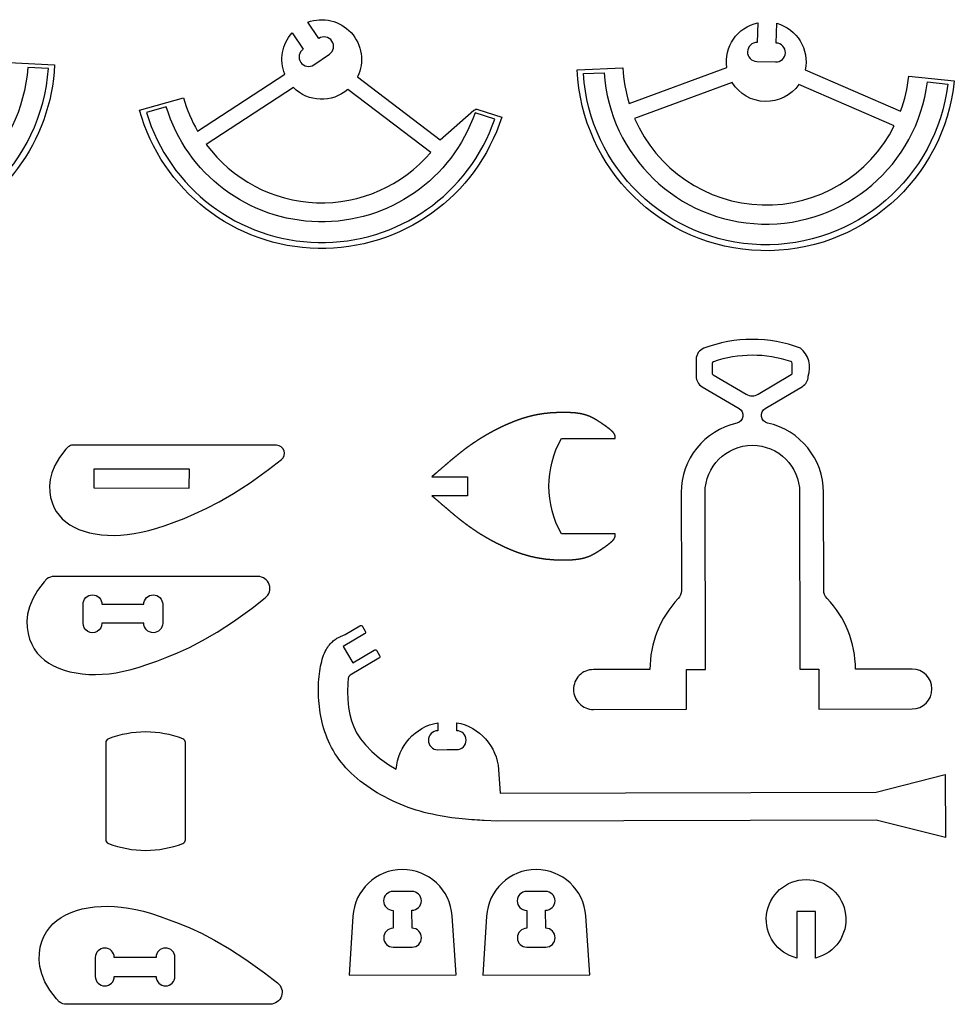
# Model space of a CAD drawing. Extents: x 792.4 to 836.1, y 6.7 to 36.6.
# Tile 8 of 8: x 823.4 to 835.7, y 23.6 to 36.6. Entities that reach past the tile are written whole.
import ezdxf

# ---------------------------------------------------------------- set-up
doc = ezdxf.new("R2010")
doc.units = 0
for name, color, linetype in [('EXTERNAL_CUT', 1, 'CONTINUOUS'), ('INTERNAL_CUT', 5, 'CONTINUOUS'), ('POCKET_CUT_1_1MM', 3, 'CONTINUOUS')]:
    doc.layers.add(name, color=color, linetype=linetype)

msp = doc.modelspace()

# ---------------------------------------------------------------- linework, layer by layer
at = {"layer": 'EXTERNAL_CUT', "flags": 128}
for points in [[(829.757, 35.308, -0.744898), (824.975, 35.4), (825.557, 35.561, 0.063208), (825.742, 35.122), (826.892, 35.874, -0.284687), (826.989, 36.419), (827.136, 36.204, 1), (827.277, 35.998), (827.483, 36.138, 1), (827.342, 36.345), (827.195, 36.56, -0.676762), (827.853, 35.84), (828.946, 35.008), (829.39, 35.398, -0.263922), (829.44, 35.409), (829.757, 35.308)], [(831.438, 35.488), (832.728, 35.961, -0.396409), (833.137, 36.553), (833.13, 36.292, 0.414214), (833.001, 36.171, 0.414214), (833.123, 36.043), (833.372, 36.035, 1), (833.379, 36.285), (833.387, 36.546, -0.396409), (833.762, 35.931), (835.022, 35.385, 0.063208), (835.13, 35.849), (835.731, 35.788, -0.930566), (830.754, 35.932), (831.357, 35.958, 0.063208), (831.438, 35.488)], [(823.252, 36.027), (823.855, 35.999, -0.304486), (822.198, 33.764)], [(835.173, 28.02), (834.426, 28.019, 0.192473), (834.051, 28.953, -0.192473), (834.007, 29.062), (834.005, 30.352, 0.351629), (833.267, 31.268, -0.680657), (833.236, 31.461), (833.725, 31.75, 0.265486), (833.802, 31.886, 0.312548), (833.699, 32.258, 0.181495), (832.425, 32.256, 0.312548), (832.323, 32.108), (832.323, 31.884, 0.265486), (832.401, 31.748), (832.891, 31.46, -0.680657), (832.86, 31.267, 0.351629), (832.126, 30.349), (832.128, 29.058, -0.192473), (832.085, 28.95, 0.192473), (831.713, 28.014), (830.966, 28.013, 0.414214), (830.704, 27.749, 0.414214), (830.967, 27.487), (832.197, 27.489), (832.196, 28.015), (832.445, 28.015), (832.441, 30.349, -1), (833.689, 30.352), (833.693, 28.017), (833.943, 28.018), (833.944, 27.492), (835.173, 27.494, 1), (835.173, 28.02)], [(833.592, 32.055, 0.322017), (833.574, 32.08, 0.163777), (832.551, 32.078, 0.322017), (832.533, 32.053), (832.533, 31.929, 0.265486), (832.546, 31.906), (832.983, 31.65, 0.272884), (833.143, 31.65), (833.579, 31.908, 0.265486), (833.592, 31.931), (833.592, 32.055)], [(831.255, 31.065), (831.255, 31.073), (831.255, 31.074), (831.255, 31.076), (831.255, 31.077), (831.255, 31.078), (831.255, 31.08), (831.255, 31.082), (831.254, 31.083), (831.254, 31.085), (831.254, 31.087), (831.254, 31.089), (831.254, 31.091), (831.253, 31.093), (831.253, 31.094), (831.253, 31.096), (831.252, 31.098), (831.252, 31.1), (831.252, 31.102), (831.251, 31.104), (831.251, 31.106), (831.25, 31.108), (831.249, 31.11), (831.249, 31.112), (831.248, 31.114), (831.247, 31.116), (831.246, 31.118), (831.245, 31.12), (831.244, 31.122), (831.244, 31.123), (831.243, 31.125), (831.241, 31.127), (831.24, 31.129), (831.239, 31.131), (831.238, 31.132), (831.237, 31.134), (831.236, 31.136), (831.234, 31.138), (831.233, 31.14), (831.231, 31.141), (831.23, 31.143), (831.228, 31.145), (831.227, 31.146), (831.225, 31.148), (831.224, 31.15), (831.222, 31.152), (831.22, 31.153), (831.219, 31.155), (831.217, 31.157), (831.215, 31.158), (831.213, 31.16), (831.212, 31.162), (831.21, 31.163), (831.208, 31.165), (831.206, 31.167), (831.204, 31.168), (831.203, 31.17), (831.201, 31.171), (831.199, 31.173), (831.197, 31.175), (831.195, 31.176), (831.193, 31.178), (831.192, 31.179), (831.19, 31.181), (831.188, 31.182), (831.186, 31.184), (831.184, 31.185), (831.183, 31.187), (831.181, 31.188), (831.179, 31.19), (831.177, 31.191), (831.175, 31.192), (831.174, 31.194), (831.172, 31.195), (831.17, 31.197), (831.168, 31.198), (831.167, 31.199), (831.165, 31.201), (831.163, 31.202), (831.161, 31.203), (831.16, 31.205), (831.158, 31.206), (831.156, 31.207), (831.155, 31.208), (831.153, 31.21), (831.151, 31.211), (831.149, 31.212), (831.148, 31.214), (831.146, 31.215), (831.144, 31.216), (831.143, 31.217), (831.141, 31.218), (831.139, 31.22), (831.138, 31.221), (831.136, 31.222), (831.134, 31.223), (831.133, 31.224), (831.131, 31.226), (831.13, 31.227), (831.128, 31.228), (831.126, 31.229), (831.125, 31.23), (831.123, 31.231), (831.121, 31.232), (831.12, 31.234), (831.118, 31.235), (831.117, 31.236), (831.115, 31.237), (831.113, 31.238), (831.112, 31.239), (831.11, 31.24), (831.109, 31.241), (831.107, 31.242), (831.105, 31.244), (831.104, 31.245), (831.102, 31.246), (831.101, 31.247), (831.099, 31.248), (831.098, 31.249), (831.096, 31.25), (831.095, 31.251), (831.093, 31.252), (831.091, 31.253), (831.09, 31.254), (831.088, 31.255), (831.087, 31.256), (831.085, 31.257), (831.084, 31.258), (831.082, 31.259), (831.081, 31.26), (831.079, 31.262), (831.078, 31.263), (831.076, 31.264), (831.075, 31.265), (831.073, 31.266), (831.072, 31.267), (831.07, 31.268), (831.069, 31.269), (831.067, 31.27), (831.066, 31.271), (831.064, 31.272), (831.063, 31.273), (831.061, 31.274), (831.06, 31.275), (831.058, 31.276), (831.057, 31.277), (831.055, 31.278), (831.054, 31.279), (831.052, 31.28), (831.051, 31.281), (831.049, 31.282), (831.048, 31.283), (831.046, 31.283), (831.045, 31.284), (831.043, 31.285), (831.042, 31.286), (831.04, 31.287), (831.039, 31.288), (831.038, 31.289), (831.036, 31.29), (831.035, 31.291), (831.033, 31.292), (831.032, 31.293), (831.03, 31.294), (831.029, 31.295), (831.027, 31.296), (831.026, 31.297), (831.024, 31.298), (831.023, 31.299), (831.021, 31.3), (831.02, 31.3), (831.019, 31.301), (831.017, 31.302), (831.016, 31.303), (831.014, 31.304), (831.013, 31.305), (831.011, 31.306), (831.01, 31.307), (831.008, 31.308), (831.007, 31.309), (831.005, 31.309), (831.004, 31.31), (831.003, 31.311), (831.001, 31.312), (831, 31.313), (830.998, 31.314), (830.997, 31.315), (830.995, 31.316), (830.994, 31.316), (830.992, 31.317), (830.991, 31.318), (830.989, 31.319), (830.988, 31.32), (830.987, 31.321), (830.985, 31.321), (830.984, 31.322), (830.982, 31.323), (830.981, 31.324), (830.979, 31.325), (830.978, 31.326), (830.976, 31.326), (830.975, 31.327), (830.973, 31.328), (830.972, 31.329), (830.97, 31.33), (830.969, 31.33), (830.967, 31.331), (830.966, 31.332), (830.964, 31.333), (830.963, 31.334), (830.961, 31.334), (830.96, 31.335), (830.958, 31.336), (830.957, 31.337), (830.956, 31.337), (830.954, 31.338), (830.953, 31.339), (830.951, 31.34), (830.95, 31.341), (830.948, 31.341), (830.947, 31.342), (830.945, 31.343), (830.943, 31.343), (830.942, 31.344), (830.94, 31.345), (830.939, 31.346), (830.937, 31.346), (830.936, 31.347), (830.934, 31.348), (830.933, 31.349), (830.931, 31.349), (830.93, 31.35), (830.928, 31.351), (830.927, 31.351), (830.925, 31.352), (830.924, 31.353), (830.922, 31.353), (830.92, 31.354), (830.919, 31.355), (830.917, 31.355), (830.916, 31.356), (830.914, 31.357), (830.913, 31.357), (830.911, 31.358), (830.909, 31.359), (830.908, 31.359), (830.906, 31.36), (830.905, 31.361), (830.903, 31.361), (830.901, 31.362), (830.9, 31.362), (830.898, 31.363), (830.897, 31.364), (830.895, 31.364), (830.893, 31.365), (830.892, 31.365), (830.89, 31.366), (830.888, 31.367), (830.887, 31.367), (830.885, 31.368), (830.884, 31.368), (830.882, 31.369), (830.88, 31.37), (830.879, 31.37), (830.877, 31.371), (830.875, 31.371), (830.873, 31.372), (830.872, 31.372), (830.87, 31.373), (830.868, 31.373), (830.867, 31.374), (830.865, 31.374), (830.863, 31.375), (830.862, 31.375), (830.86, 31.376), (830.858, 31.376), (830.856, 31.377), (830.855, 31.378), (830.853, 31.378), (830.851, 31.378), (830.849, 31.379), (830.848, 31.379), (830.846, 31.38), (830.844, 31.38), (830.842, 31.381), (830.84, 31.381), (830.839, 31.382), (830.837, 31.382), (830.835, 31.383), (830.833, 31.383), (830.831, 31.384), (830.83, 31.384), (830.828, 31.384), (830.826, 31.385), (830.824, 31.385), (830.822, 31.386), (830.82, 31.386), (830.819, 31.387), (830.817, 31.387), (830.815, 31.387), (830.813, 31.388), (830.811, 31.388), (830.809, 31.389), (830.807, 31.389), (830.805, 31.389), (830.804, 31.39), (830.802, 31.39), (830.8, 31.39), (830.798, 31.391), (830.796, 31.391), (830.794, 31.391), (830.792, 31.392), (830.79, 31.392), (830.788, 31.392), (830.786, 31.393), (830.784, 31.393), (830.782, 31.393), (830.78, 31.394), (830.778, 31.394), (830.776, 31.394), (830.774, 31.395), (830.772, 31.395), (830.77, 31.395), (830.768, 31.396), (830.766, 31.396), (830.764, 31.396), (830.762, 31.396), (830.76, 31.397), (830.758, 31.397), (830.756, 31.397), (830.754, 31.398), (830.752, 31.398), (830.75, 31.398), (830.748, 31.398), (830.746, 31.399), (830.744, 31.399), (830.742, 31.399), (830.74, 31.399), (830.738, 31.4), (830.736, 31.4), (830.734, 31.4), (830.732, 31.4), (830.73, 31.401), (830.728, 31.401), (830.726, 31.401), (830.724, 31.401), (830.722, 31.401), (830.719, 31.402), (830.717, 31.402), (830.715, 31.402), (830.713, 31.402), (830.711, 31.402), (830.709, 31.403), (830.707, 31.403), (830.705, 31.403), (830.703, 31.403), (830.7, 31.403), (830.698, 31.403), (830.696, 31.404), (830.694, 31.404), (830.692, 31.404), (830.69, 31.404), (830.688, 31.404), (830.685, 31.404), (830.683, 31.405), (830.681, 31.405), (830.679, 31.405), (830.677, 31.405), (830.675, 31.405), (830.672, 31.405), (830.67, 31.405), (830.668, 31.405), (830.666, 31.406), (830.664, 31.406), (830.661, 31.406), (830.659, 31.406), (830.657, 31.406), (830.655, 31.406), (830.653, 31.406), (830.651, 31.406), (830.648, 31.406), (830.646, 31.406), (830.644, 31.407), (830.642, 31.407), (830.639, 31.407), (830.637, 31.407), (830.635, 31.407), (830.633, 31.407), (830.631, 31.407), (830.628, 31.407), (830.626, 31.407), (830.624, 31.407), (830.622, 31.407), (830.619, 31.407), (830.617, 31.407), (830.615, 31.407), (830.613, 31.407), (830.61, 31.407), (830.608, 31.408), (830.606, 31.408), (830.604, 31.408), (830.601, 31.408), (830.599, 31.408), (830.597, 31.408), (830.595, 31.408), (830.592, 31.408), (830.59, 31.408), (830.588, 31.408), (830.585, 31.408), (830.583, 31.408), (830.581, 31.408), (830.579, 31.408), (830.576, 31.408), (830.574, 31.408), (830.572, 31.408), (830.569, 31.408), (830.567, 31.408), (830.565, 31.408), (830.563, 31.408), (830.56, 31.408), (830.558, 31.408), (830.556, 31.408), (830.553, 31.408), (830.551, 31.408), (830.549, 31.408), (830.546, 31.408), (830.544, 31.408), (830.542, 31.407), (830.539, 31.407), (830.537, 31.407), (830.535, 31.407), (830.532, 31.407), (830.53, 31.407), (830.528, 31.407), (830.526, 31.407), (830.523, 31.407), (830.521, 31.407), (830.519, 31.407), (830.516, 31.407), (830.514, 31.407), (830.512, 31.407), (830.509, 31.407), (830.507, 31.407), (830.505, 31.407), (830.502, 31.406), (830.5, 31.406), (830.498, 31.406), (830.495, 31.406), (830.493, 31.406), (830.491, 31.406), (830.488, 31.406), (830.486, 31.406), (830.484, 31.406), (830.481, 31.406), (830.479, 31.406), (830.476, 31.405), (830.474, 31.405), (830.472, 31.405), (830.469, 31.405), (830.467, 31.405), (830.465, 31.405), (830.462, 31.405), (830.46, 31.405), (830.458, 31.405), (830.455, 31.404), (830.453, 31.404), (830.451, 31.404), (830.448, 31.404), (830.446, 31.404), (830.443, 31.404), (830.441, 31.404), (830.439, 31.403), (830.436, 31.403), (830.434, 31.403), (830.432, 31.403), (830.429, 31.403), (830.427, 31.403), (830.425, 31.403), (830.422, 31.402), (830.42, 31.402), (830.417, 31.402), (830.415, 31.402), (830.413, 31.402), (830.41, 31.401), (830.408, 31.401), (830.405, 31.401), (830.403, 31.401), (830.401, 31.401), (830.398, 31.401), (830.396, 31.4), (830.394, 31.4), (830.391, 31.4), (830.389, 31.4), (830.386, 31.4), (830.384, 31.399), (830.382, 31.399), (830.379, 31.399), (830.377, 31.399), (830.374, 31.398), (830.372, 31.398), (830.37, 31.398), (830.367, 31.398), (830.365, 31.398), (830.362, 31.397), (830.36, 31.397), (830.358, 31.397), (830.355, 31.397), (830.353, 31.396), (830.35, 31.396), (830.348, 31.396), (830.346, 31.395), (830.343, 31.395), (830.341, 31.395), (830.338, 31.395), (830.336, 31.394), (830.333, 31.394), (830.331, 31.394), (830.329, 31.394), (830.326, 31.393), (830.324, 31.393), (830.321, 31.393), (830.319, 31.392), (830.316, 31.392), (830.314, 31.392), (830.312, 31.391), (830.309, 31.391), (830.307, 31.391), (830.304, 31.39), (830.302, 31.39), (830.299, 31.39), (830.297, 31.389), (830.295, 31.389), (830.292, 31.389), (830.29, 31.388), (830.287, 31.388), (830.285, 31.388), (830.282, 31.387), (830.28, 31.387), (830.277, 31.387), (830.275, 31.386), (830.273, 31.386), (830.27, 31.385), (830.268, 31.385), (830.265, 31.385), (830.263, 31.384), (830.26, 31.384), (830.258, 31.383), (830.255, 31.383), (830.253, 31.383), (830.25, 31.382), (830.248, 31.382), (830.245, 31.381), (830.243, 31.381), (830.241, 31.38), (830.238, 31.38), (830.236, 31.38), (830.233, 31.379), (830.231, 31.379), (830.228, 31.378), (830.226, 31.378), (830.223, 31.377), (830.221, 31.377), (830.218, 31.376), (830.216, 31.376), (830.213, 31.375), (830.211, 31.375), (830.208, 31.374), (830.206, 31.374), (830.203, 31.373), (830.201, 31.373), (830.198, 31.372), (830.196, 31.372), (830.193, 31.371), (830.191, 31.371), (830.188, 31.37), (830.186, 31.37), (830.183, 31.369), (830.181, 31.369), (830.178, 31.368), (830.176, 31.368), (830.173, 31.367), (830.171, 31.367), (830.168, 31.366), (830.166, 31.365), (830.163, 31.365), (830.161, 31.364), (830.158, 31.364), (830.156, 31.363), (830.153, 31.363), (830.151, 31.362), (830.148, 31.361), (830.146, 31.361), (830.143, 31.36), (830.141, 31.359), (830.138, 31.359), (830.135, 31.358), (830.133, 31.358), (830.13, 31.357), (830.128, 31.356), (830.125, 31.356), (830.123, 31.355), (830.12, 31.354), (830.118, 31.354), (830.115, 31.353), (830.113, 31.352), (830.11, 31.352), (830.108, 31.351), (830.105, 31.35), (830.102, 31.35), (830.1, 31.349), (830.097, 31.348), (830.095, 31.347), (830.092, 31.347), (830.09, 31.346), (830.087, 31.345), (830.085, 31.345), (830.082, 31.344), (830.079, 31.343), (830.077, 31.342), (830.074, 31.342), (830.072, 31.341), (830.069, 31.34), (830.067, 31.339), (830.064, 31.339), (830.061, 31.338), (830.059, 31.337), (830.056, 31.336), (830.054, 31.335), (830.051, 31.335), (830.049, 31.334), (830.046, 31.333), (830.043, 31.332), (830.041, 31.331), (830.038, 31.331), (830.036, 31.33), (830.033, 31.329), (830.03, 31.328), (830.028, 31.327), (830.025, 31.326), (830.023, 31.326), (830.02, 31.325), (830.018, 31.324), (830.015, 31.323), (830.012, 31.322), (830.01, 31.321), (830.007, 31.32), (830.005, 31.32), (830.002, 31.319), (829.999, 31.318), (829.997, 31.317), (829.994, 31.316), (829.992, 31.315), (829.989, 31.314), (829.986, 31.313), (829.984, 31.312), (829.981, 31.311), (829.978, 31.31), (829.976, 31.31), (829.973, 31.309), (829.971, 31.308), (829.968, 31.307), (829.965, 31.306), (829.963, 31.305), (829.96, 31.304), (829.958, 31.303), (829.955, 31.302), (829.952, 31.301), (829.95, 31.3), (829.947, 31.299), (829.944, 31.298), (829.942, 31.297), (829.939, 31.296), (829.937, 31.295), (829.934, 31.294), (829.931, 31.293), (829.929, 31.292), (829.926, 31.291), (829.923, 31.29), (829.921, 31.289), (829.918, 31.288), (829.916, 31.287), (829.913, 31.286), (829.91, 31.285), (829.908, 31.284), (829.905, 31.283), (829.902, 31.282), (829.9, 31.281), (829.897, 31.28), (829.894, 31.278), (829.892, 31.277), (829.889, 31.276), (829.887, 31.275), (829.884, 31.274), (829.881, 31.273), (829.879, 31.272), (829.876, 31.271), (829.873, 31.27), (829.871, 31.269), (829.868, 31.268), (829.865, 31.266), (829.863, 31.265), (829.86, 31.264), (829.857, 31.263), (829.855, 31.262), (829.852, 31.261), (829.849, 31.26), (829.847, 31.259), (829.844, 31.257), (829.842, 31.256), (829.839, 31.255), (829.836, 31.254), (829.834, 31.253), (829.831, 31.252), (829.828, 31.25), (829.826, 31.249), (829.823, 31.248), (829.82, 31.247), (829.818, 31.246), (829.815, 31.245), (829.812, 31.243), (829.81, 31.242), (829.807, 31.241), (829.804, 31.24), (829.802, 31.239), (829.799, 31.237), (829.796, 31.236), (829.794, 31.235), (829.791, 31.234), (829.788, 31.232), (829.786, 31.231), (829.783, 31.23), (829.78, 31.229), (829.778, 31.227), (829.775, 31.226), (829.772, 31.225), (829.77, 31.224), (829.767, 31.222), (829.764, 31.221), (829.762, 31.22), (829.759, 31.219), (829.756, 31.217), (829.754, 31.216), (829.751, 31.215), (829.748, 31.214), (829.746, 31.212), (829.743, 31.211), (829.74, 31.21), (829.738, 31.208), (829.735, 31.207), (829.732, 31.206), (829.73, 31.204), (829.727, 31.203), (829.724, 31.202), (829.722, 31.201), (829.719, 31.199), (829.716, 31.198), (829.714, 31.197), (829.711, 31.195), (829.708, 31.194), (829.705, 31.193), (829.703, 31.191), (829.7, 31.19), (829.697, 31.188), (829.695, 31.187), (829.692, 31.186), (829.689, 31.184), (829.687, 31.183), (829.684, 31.182), (829.681, 31.18), (829.679, 31.179), (829.676, 31.178), (829.673, 31.176), (829.671, 31.175), (829.668, 31.173), (829.665, 31.172), (829.663, 31.171), (829.66, 31.169), (829.657, 31.168), (829.655, 31.166), (829.652, 31.165), (829.649, 31.164), (829.647, 31.162), (829.644, 31.161), (829.641, 31.159), (829.638, 31.158), (829.636, 31.156), (829.633, 31.155), (829.63, 31.153), (829.628, 31.152), (829.625, 31.151), (829.622, 31.149), (829.62, 31.148), (829.617, 31.146), (829.614, 31.145), (829.612, 31.143), (829.609, 31.142), (829.606, 31.14), (829.604, 31.139), (829.601, 31.137), (829.598, 31.136), (829.596, 31.134), (829.593, 31.133), (829.59, 31.131), (829.588, 31.13), (829.585, 31.128), (829.582, 31.127), (829.579, 31.125), (829.577, 31.124), (829.574, 31.122), (829.571, 31.121), (829.569, 31.119), (829.566, 31.118), (829.563, 31.116), (829.561, 31.115), (829.558, 31.113), (829.555, 31.112), (829.553, 31.11), (829.55, 31.108), (829.547, 31.107), (829.545, 31.105), (829.542, 31.104), (829.539, 31.102), (829.537, 31.101), (829.534, 31.099), (829.531, 31.097), (829.528, 31.096), (829.526, 31.094), (829.523, 31.093), (829.52, 31.091), (829.518, 31.09), (829.515, 31.088), (829.512, 31.086), (829.51, 31.085), (829.507, 31.083), (829.504, 31.081), (829.502, 31.08), (829.499, 31.078), (829.496, 31.077), (829.494, 31.075), (829.491, 31.073), (829.488, 31.072), (829.486, 31.07), (829.483, 31.068), (829.48, 31.067), (829.477, 31.065), (829.475, 31.063), (829.472, 31.062), (829.469, 31.06), (829.467, 31.058), (829.464, 31.057), (829.461, 31.055), (829.459, 31.053), (829.456, 31.052), (829.453, 31.05), (829.451, 31.048), (829.448, 31.046), (829.445, 31.045), (829.443, 31.043), (829.44, 31.041), (829.437, 31.04), (829.435, 31.038), (829.432, 31.036), (829.429, 31.034), (829.427, 31.033), (829.424, 31.031), (829.421, 31.029), (829.418, 31.027), (829.416, 31.026), (829.413, 31.024), (829.41, 31.022), (829.408, 31.02), (829.405, 31.018), (829.402, 31.017), (829.4, 31.015), (829.397, 31.013), (829.394, 31.011), (829.392, 31.01), (829.389, 31.008), (829.386, 31.006), (829.384, 31.004), (829.381, 31.002), (829.378, 31), (829.376, 30.999), (829.373, 30.997), (829.37, 30.995), (829.368, 30.993), (829.365, 30.991), (829.362, 30.989), (829.36, 30.988), (829.357, 30.986), (829.354, 30.984), (829.352, 30.982), (829.349, 30.98), (829.346, 30.978), (829.343, 30.976), (829.341, 30.974), (829.338, 30.973), (829.335, 30.971), (829.333, 30.969), (829.33, 30.967), (829.327, 30.965), (829.325, 30.963), (829.322, 30.961), (829.319, 30.959), (829.317, 30.957), (829.314, 30.955), (829.311, 30.953), (829.309, 30.951), (829.306, 30.95), (829.303, 30.948), (829.301, 30.946), (829.298, 30.944), (829.295, 30.942), (829.293, 30.94), (829.29, 30.938), (829.287, 30.936), (829.285, 30.934), (829.282, 30.932), (829.279, 30.93), (829.277, 30.928), (829.274, 30.926), (829.271, 30.924), (829.269, 30.922), (829.266, 30.92), (829.263, 30.918), (829.261, 30.916), (829.258, 30.914), (829.255, 30.912), (829.253, 30.91), (829.25, 30.908), (829.247, 30.906), (829.245, 30.903), (829.242, 30.901), (829.239, 30.899), (829.237, 30.897), (829.234, 30.895), (829.231, 30.893), (829.229, 30.891), (829.226, 30.889), (829.223, 30.887), (829.221, 30.885), (829.218, 30.883), (829.215, 30.881), (829.212, 30.878), (829.21, 30.876), (829.207, 30.874), (829.204, 30.872), (829.202, 30.87), (829.199, 30.868), (829.196, 30.866), (829.194, 30.864), (829.191, 30.861), (829.188, 30.859), (829.186, 30.857), (829.183, 30.855), (829.18, 30.853), (829.178, 30.851), (829.175, 30.848), (829.172, 30.846), (829.169, 30.844), (829.167, 30.842), (829.164, 30.84), (829.161, 30.837), (829.159, 30.835), (829.156, 30.833), (829.153, 30.831), (829.15, 30.828), (829.148, 30.826), (829.145, 30.824), (829.142, 30.822), (829.139, 30.819), (829.137, 30.817), (829.134, 30.815), (829.131, 30.813), (829.128, 30.81), (829.126, 30.808), (829.123, 30.806), (829.12, 30.804), (829.117, 30.801), (829.115, 30.799), (829.112, 30.797), (829.109, 30.794), (829.106, 30.792), (829.104, 30.79), (829.101, 30.787), (829.098, 30.785), (829.095, 30.783), (829.093, 30.78), (829.09, 30.778), (829.087, 30.776), (829.084, 30.773), (829.081, 30.771), (829.078, 30.769), (829.076, 30.766), (829.073, 30.764), (829.07, 30.761), (829.067, 30.759), (829.064, 30.757), (829.062, 30.754), (829.059, 30.752), (829.056, 30.749), (829.053, 30.747), (829.05, 30.745), (829.047, 30.742), (829.044, 30.74), (829.042, 30.737), (829.039, 30.735), (829.036, 30.732), (829.033, 30.73), (829.03, 30.727), (829.027, 30.725), (829.024, 30.722), (829.021, 30.72), (829.018, 30.717), (829.016, 30.715), (829.013, 30.712), (829.01, 30.71), (829.007, 30.707), (829.004, 30.705), (829.001, 30.702), (828.998, 30.7), (828.995, 30.697), (828.992, 30.695), (828.989, 30.692), (828.986, 30.69), (828.983, 30.687), (828.98, 30.685), (828.977, 30.682), (828.974, 30.679), (828.971, 30.677), (828.968, 30.674), (828.965, 30.672), (828.962, 30.669), (828.959, 30.666), (828.956, 30.664), (828.953, 30.661), (828.95, 30.659), (828.947, 30.656), (828.944, 30.653), (828.941, 30.651), (828.938, 30.648), (828.934, 30.645), (828.931, 30.643), (828.928, 30.64), (828.925, 30.637), (828.922, 30.635), (828.919, 30.632), (828.916, 30.629), (828.913, 30.627), (828.91, 30.624), (828.907, 30.622), (828.904, 30.619), (828.901, 30.617), (828.898, 30.614), (828.895, 30.612), (828.892, 30.609), (828.889, 30.607), (828.887, 30.604), (828.884, 30.602), (828.881, 30.6), (828.878, 30.597), (828.876, 30.595), (828.873, 30.593), (828.871, 30.591), (828.869, 30.589), (828.866, 30.587), (828.864, 30.585), (828.862, 30.583), (828.86, 30.581), (828.857, 30.579), (828.856, 30.578), (828.854, 30.576), (828.852, 30.575), (828.85, 30.573), (828.848, 30.572), (828.847, 30.57), (828.845, 30.569), (828.844, 30.568), (828.843, 30.567), (828.842, 30.566), (828.84, 30.565), (828.834, 30.559), (829.306, 30.559), (829.306, 30.309), (828.834, 30.309), (828.84, 30.304), (828.842, 30.303), (828.843, 30.302), (828.844, 30.3), (828.845, 30.299), (828.847, 30.298), (828.848, 30.297), (828.85, 30.295), (828.852, 30.294), (828.854, 30.292), (828.856, 30.291), (828.857, 30.289), (828.86, 30.287), (828.862, 30.285), (828.864, 30.283), (828.866, 30.282), (828.869, 30.28), (828.871, 30.277), (828.873, 30.275), (828.876, 30.273), (828.878, 30.271), (828.881, 30.269), (828.884, 30.266), (828.887, 30.264), (828.889, 30.262), (828.892, 30.259), (828.895, 30.257), (828.898, 30.254), (828.901, 30.252), (828.904, 30.249), (828.907, 30.247), (828.91, 30.244), (828.913, 30.241), (828.916, 30.239), (828.919, 30.236), (828.922, 30.234), (828.925, 30.231), (828.928, 30.228), (828.931, 30.226), (828.934, 30.223), (828.938, 30.22), (828.941, 30.218), (828.944, 30.215), (828.947, 30.212), (828.95, 30.21), (828.953, 30.207), (828.956, 30.205), (828.959, 30.202), (828.962, 30.199), (828.965, 30.197), (828.968, 30.194), (828.971, 30.192), (828.974, 30.189), (828.977, 30.186), (828.98, 30.184), (828.983, 30.181), (828.986, 30.179), (828.989, 30.176), (828.992, 30.174), (828.995, 30.171), (828.998, 30.168), (829.001, 30.166), (829.004, 30.163), (829.007, 30.161), (829.01, 30.158), (829.013, 30.156), (829.016, 30.153), (829.018, 30.151), (829.021, 30.148), (829.024, 30.146), (829.027, 30.143), (829.03, 30.141), (829.033, 30.139), (829.036, 30.136), (829.039, 30.134), (829.042, 30.131), (829.044, 30.129), (829.047, 30.126), (829.05, 30.124), (829.053, 30.121), (829.056, 30.119), (829.059, 30.117), (829.062, 30.114), (829.064, 30.112), (829.067, 30.109), (829.07, 30.107), (829.073, 30.105), (829.076, 30.102), (829.078, 30.1), (829.081, 30.097), (829.084, 30.095), (829.087, 30.093), (829.09, 30.09), (829.093, 30.088), (829.095, 30.086), (829.098, 30.083), (829.101, 30.081), (829.104, 30.079), (829.106, 30.076), (829.109, 30.074), (829.112, 30.072), (829.115, 30.069), (829.117, 30.067), (829.12, 30.065), (829.123, 30.063), (829.126, 30.06), (829.128, 30.058), (829.131, 30.056), (829.134, 30.053), (829.137, 30.051), (829.139, 30.049), (829.142, 30.047), (829.145, 30.044), (829.148, 30.042), (829.15, 30.04), (829.153, 30.038), (829.156, 30.035), (829.159, 30.033), (829.161, 30.031), (829.164, 30.029), (829.167, 30.027), (829.169, 30.024), (829.172, 30.022), (829.175, 30.02), (829.178, 30.018), (829.18, 30.016), (829.183, 30.013), (829.186, 30.011), (829.188, 30.009), (829.191, 30.007), (829.194, 30.005), (829.196, 30.003), (829.199, 30.001), (829.202, 29.998), (829.204, 29.996), (829.207, 29.994), (829.21, 29.992), (829.212, 29.99), (829.215, 29.988), (829.218, 29.986), (829.221, 29.984), (829.223, 29.981), (829.226, 29.979), (829.229, 29.977), (829.231, 29.975), (829.234, 29.973), (829.237, 29.971), (829.239, 29.969), (829.242, 29.967), (829.245, 29.965), (829.247, 29.963), (829.25, 29.961), (829.253, 29.959), (829.255, 29.957), (829.258, 29.955), (829.261, 29.953), (829.263, 29.951), (829.266, 29.949), (829.269, 29.947), (829.271, 29.945), (829.274, 29.943), (829.277, 29.941), (829.279, 29.939), (829.282, 29.937), (829.285, 29.935), (829.287, 29.933), (829.29, 29.931), (829.293, 29.929), (829.295, 29.927), (829.298, 29.925), (829.301, 29.923), (829.303, 29.921), (829.306, 29.919), (829.309, 29.917), (829.311, 29.915), (829.314, 29.913), (829.317, 29.911), (829.319, 29.909), (829.322, 29.907), (829.325, 29.905), (829.327, 29.903), (829.33, 29.902), (829.333, 29.9), (829.335, 29.898), (829.338, 29.896), (829.341, 29.894), (829.343, 29.892), (829.346, 29.89), (829.349, 29.888), (829.352, 29.886), (829.354, 29.885), (829.357, 29.883), (829.36, 29.881), (829.362, 29.879), (829.365, 29.877), (829.368, 29.875), (829.37, 29.873), (829.373, 29.872), (829.376, 29.87), (829.378, 29.868), (829.381, 29.866), (829.384, 29.864), (829.386, 29.862), (829.389, 29.861), (829.392, 29.859), (829.394, 29.857), (829.397, 29.855), (829.4, 29.853), (829.402, 29.852), (829.405, 29.85), (829.408, 29.848), (829.41, 29.846), (829.413, 29.845), (829.416, 29.843), (829.418, 29.841), (829.421, 29.839), (829.424, 29.838), (829.427, 29.836), (829.429, 29.834), (829.432, 29.832), (829.435, 29.831), (829.437, 29.829), (829.44, 29.827), (829.443, 29.825), (829.445, 29.824), (829.448, 29.822), (829.451, 29.82), (829.453, 29.819), (829.456, 29.817), (829.459, 29.815), (829.461, 29.813), (829.464, 29.812), (829.467, 29.81), (829.469, 29.808), (829.472, 29.807), (829.475, 29.805), (829.477, 29.803), (829.48, 29.802), (829.483, 29.8), (829.486, 29.798), (829.488, 29.797), (829.491, 29.795), (829.494, 29.793), (829.496, 29.792), (829.499, 29.79), (829.502, 29.789), (829.504, 29.787), (829.507, 29.785), (829.51, 29.784), (829.512, 29.782), (829.515, 29.78), (829.518, 29.779), (829.52, 29.777), (829.523, 29.776), (829.526, 29.774), (829.528, 29.772), (829.531, 29.771), (829.534, 29.769), (829.537, 29.768), (829.539, 29.766), (829.542, 29.765), (829.545, 29.763), (829.547, 29.761), (829.55, 29.76), (829.553, 29.758), (829.555, 29.757), (829.558, 29.755), (829.561, 29.754), (829.563, 29.752), (829.566, 29.751), (829.569, 29.749), (829.571, 29.748), (829.574, 29.746), (829.577, 29.744), (829.579, 29.743), (829.582, 29.741), (829.585, 29.74), (829.588, 29.738), (829.59, 29.737), (829.593, 29.735), (829.596, 29.734), (829.598, 29.732), (829.601, 29.731), (829.604, 29.729), (829.606, 29.728), (829.609, 29.727), (829.612, 29.725), (829.614, 29.724), (829.617, 29.722), (829.62, 29.721), (829.622, 29.719), (829.625, 29.718), (829.628, 29.716), (829.63, 29.715), (829.633, 29.713), (829.636, 29.712), (829.638, 29.711), (829.641, 29.709), (829.644, 29.708), (829.647, 29.706), (829.649, 29.705), (829.652, 29.703), (829.655, 29.702), (829.657, 29.701), (829.66, 29.699), (829.663, 29.698), (829.665, 29.696), (829.668, 29.695), (829.671, 29.694), (829.673, 29.692), (829.676, 29.691), (829.679, 29.689), (829.681, 29.688), (829.684, 29.687), (829.687, 29.685), (829.689, 29.684), (829.692, 29.683), (829.695, 29.681), (829.697, 29.68), (829.7, 29.679), (829.703, 29.677), (829.705, 29.676), (829.708, 29.675), (829.711, 29.673), (829.714, 29.672), (829.716, 29.671), (829.719, 29.669), (829.722, 29.668), (829.724, 29.667), (829.727, 29.665), (829.73, 29.664), (829.732, 29.663), (829.735, 29.661), (829.738, 29.66), (829.74, 29.659), (829.743, 29.657), (829.746, 29.656), (829.748, 29.655), (829.751, 29.654), (829.754, 29.652), (829.756, 29.651), (829.759, 29.65), (829.762, 29.648), (829.764, 29.647), (829.767, 29.646), (829.77, 29.645), (829.772, 29.643), (829.775, 29.642), (829.778, 29.641), (829.78, 29.64), (829.783, 29.638), (829.786, 29.637), (829.788, 29.636), (829.791, 29.635), (829.794, 29.634), (829.796, 29.632), (829.799, 29.631), (829.802, 29.63), (829.804, 29.629), (829.807, 29.627), (829.81, 29.626), (829.812, 29.625), (829.815, 29.624), (829.818, 29.623), (829.82, 29.621), (829.823, 29.62), (829.826, 29.619), (829.828, 29.618), (829.831, 29.617), (829.834, 29.616), (829.836, 29.614), (829.839, 29.613), (829.842, 29.612), (829.844, 29.611), (829.847, 29.61), (829.849, 29.609), (829.852, 29.608), (829.855, 29.606), (829.857, 29.605), (829.86, 29.604), (829.863, 29.603), (829.865, 29.602), (829.868, 29.601), (829.871, 29.6), (829.873, 29.599), (829.876, 29.597), (829.879, 29.596), (829.881, 29.595), (829.884, 29.594), (829.887, 29.593), (829.889, 29.592), (829.892, 29.591), (829.894, 29.59), (829.897, 29.589), (829.9, 29.588), (829.902, 29.587), (829.905, 29.586), (829.908, 29.585), (829.91, 29.584), (829.913, 29.583), (829.916, 29.581), (829.918, 29.58), (829.921, 29.579), (829.923, 29.578), (829.926, 29.577), (829.929, 29.576), (829.931, 29.575), (829.934, 29.574), (829.937, 29.573), (829.939, 29.572), (829.942, 29.571), (829.944, 29.57), (829.947, 29.569), (829.95, 29.568), (829.952, 29.567), (829.955, 29.566), (829.958, 29.565), (829.96, 29.565), (829.963, 29.564), (829.965, 29.563), (829.968, 29.562), (829.971, 29.561), (829.973, 29.56), (829.976, 29.559), (829.978, 29.558), (829.981, 29.557), (829.984, 29.556), (829.986, 29.555), (829.989, 29.554), (829.992, 29.553), (829.994, 29.552), (829.997, 29.552), (829.999, 29.551), (830.002, 29.55), (830.005, 29.549), (830.007, 29.548), (830.01, 29.547), (830.012, 29.546), (830.015, 29.545), (830.018, 29.544), (830.02, 29.544), (830.023, 29.543), (830.025, 29.542), (830.028, 29.541), (830.03, 29.54), (830.033, 29.539), (830.036, 29.539), (830.038, 29.538), (830.041, 29.537), (830.043, 29.536), (830.046, 29.535), (830.049, 29.535), (830.051, 29.534), (830.054, 29.533), (830.056, 29.532), (830.059, 29.531), (830.061, 29.531), (830.064, 29.53), (830.067, 29.529), (830.069, 29.528), (830.072, 29.528), (830.074, 29.527), (830.077, 29.526), (830.079, 29.525), (830.082, 29.525), (830.085, 29.524), (830.087, 29.523), (830.09, 29.522), (830.092, 29.522), (830.095, 29.521), (830.097, 29.52), (830.1, 29.519), (830.102, 29.519), (830.105, 29.518), (830.108, 29.517), (830.11, 29.517), (830.113, 29.516), (830.115, 29.515), (830.118, 29.515), (830.12, 29.514), (830.123, 29.513), (830.125, 29.513), (830.128, 29.512), (830.13, 29.511), (830.133, 29.511), (830.135, 29.51), (830.138, 29.51), (830.141, 29.509), (830.143, 29.508), (830.146, 29.508), (830.148, 29.507), (830.151, 29.506), (830.153, 29.506), (830.156, 29.505), (830.158, 29.505), (830.161, 29.504), (830.163, 29.504), (830.166, 29.503), (830.168, 29.502), (830.171, 29.502), (830.173, 29.501), (830.176, 29.501), (830.178, 29.5), (830.181, 29.5), (830.183, 29.499), (830.186, 29.499), (830.188, 29.498), (830.191, 29.497), (830.193, 29.497), (830.196, 29.496), (830.198, 29.496), (830.201, 29.495), (830.203, 29.495), (830.206, 29.494), (830.208, 29.494), (830.211, 29.493), (830.213, 29.493), (830.216, 29.492), (830.218, 29.492), (830.221, 29.491), (830.223, 29.491), (830.226, 29.491), (830.228, 29.49), (830.231, 29.49), (830.233, 29.489), (830.236, 29.489), (830.238, 29.488), (830.241, 29.488), (830.243, 29.487), (830.245, 29.487), (830.248, 29.487), (830.25, 29.486), (830.253, 29.486), (830.255, 29.485), (830.258, 29.485), (830.26, 29.485), (830.263, 29.484), (830.265, 29.484), (830.268, 29.483), (830.27, 29.483), (830.273, 29.483), (830.275, 29.482), (830.277, 29.482), (830.28, 29.481), (830.282, 29.481), (830.285, 29.481), (830.287, 29.48), (830.29, 29.48), (830.292, 29.48), (830.295, 29.479), (830.297, 29.479), (830.299, 29.479), (830.302, 29.478), (830.304, 29.478), (830.307, 29.478), (830.309, 29.477), (830.312, 29.477), (830.314, 29.477), (830.316, 29.476), (830.319, 29.476), (830.321, 29.476), (830.324, 29.475), (830.326, 29.475), (830.329, 29.475), (830.331, 29.475), (830.333, 29.474), (830.336, 29.474), (830.338, 29.474), (830.341, 29.473), (830.343, 29.473), (830.346, 29.473), (830.348, 29.473), (830.35, 29.472), (830.353, 29.472), (830.355, 29.472), (830.358, 29.472), (830.36, 29.471), (830.362, 29.471), (830.365, 29.471), (830.367, 29.471), (830.37, 29.47), (830.372, 29.47), (830.374, 29.47), (830.377, 29.47), (830.379, 29.469), (830.382, 29.469), (830.384, 29.469), (830.386, 29.469), (830.389, 29.469), (830.391, 29.468), (830.394, 29.468), (830.396, 29.468), (830.398, 29.468), (830.401, 29.468), (830.403, 29.467), (830.405, 29.467), (830.408, 29.467), (830.41, 29.467), (830.413, 29.467), (830.415, 29.467), (830.417, 29.466), (830.42, 29.466), (830.422, 29.466), (830.425, 29.466), (830.427, 29.466), (830.429, 29.466), (830.432, 29.465), (830.434, 29.465), (830.436, 29.465), (830.439, 29.465), (830.441, 29.465), (830.443, 29.465), (830.446, 29.464), (830.448, 29.464), (830.451, 29.464), (830.453, 29.464), (830.455, 29.464), (830.458, 29.464), (830.46, 29.464), (830.462, 29.464), (830.465, 29.463), (830.467, 29.463), (830.469, 29.463), (830.472, 29.463), (830.474, 29.463), (830.476, 29.463), (830.479, 29.463), (830.481, 29.463), (830.484, 29.463), (830.486, 29.463), (830.488, 29.462), (830.491, 29.462), (830.493, 29.462), (830.495, 29.462), (830.498, 29.462), (830.5, 29.462), (830.502, 29.462), (830.505, 29.462), (830.507, 29.462), (830.509, 29.462), (830.512, 29.462), (830.514, 29.462), (830.516, 29.461), (830.519, 29.461), (830.521, 29.461), (830.523, 29.461), (830.526, 29.461), (830.528, 29.461), (830.53, 29.461), (830.532, 29.461), (830.535, 29.461), (830.537, 29.461), (830.539, 29.461), (830.542, 29.461), (830.544, 29.461), (830.546, 29.461), (830.549, 29.461), (830.551, 29.461), (830.553, 29.461), (830.556, 29.461), (830.558, 29.461), (830.56, 29.461), (830.563, 29.461), (830.565, 29.461), (830.567, 29.461), (830.569, 29.461), (830.572, 29.461), (830.574, 29.461), (830.576, 29.461), (830.579, 29.461), (830.581, 29.461), (830.583, 29.461), (830.585, 29.461), (830.588, 29.461), (830.59, 29.461), (830.592, 29.461), (830.595, 29.461), (830.597, 29.461), (830.599, 29.461), (830.601, 29.461), (830.604, 29.461), (830.606, 29.461), (830.608, 29.461), (830.61, 29.461), (830.613, 29.461), (830.615, 29.461), (830.617, 29.461), (830.619, 29.461), (830.622, 29.461), (830.624, 29.461), (830.626, 29.461), (830.628, 29.461), (830.631, 29.461), (830.633, 29.461), (830.635, 29.462), (830.637, 29.462), (830.639, 29.462), (830.642, 29.462), (830.644, 29.462), (830.646, 29.462), (830.648, 29.462), (830.651, 29.462), (830.653, 29.462), (830.655, 29.462), (830.657, 29.462), (830.659, 29.462), (830.661, 29.463), (830.664, 29.463), (830.666, 29.463), (830.668, 29.463), (830.67, 29.463), (830.672, 29.463), (830.675, 29.463), (830.677, 29.463), (830.679, 29.464), (830.681, 29.464), (830.683, 29.464), (830.685, 29.464), (830.688, 29.464), (830.69, 29.464), (830.692, 29.464), (830.694, 29.465), (830.696, 29.465), (830.698, 29.465), (830.7, 29.465), (830.703, 29.465), (830.705, 29.465), (830.707, 29.466), (830.709, 29.466), (830.711, 29.466), (830.713, 29.466), (830.715, 29.466), (830.717, 29.467), (830.719, 29.467), (830.722, 29.467), (830.724, 29.467), (830.726, 29.467), (830.728, 29.468), (830.73, 29.468), (830.732, 29.468), (830.734, 29.468), (830.736, 29.469), (830.738, 29.469), (830.74, 29.469), (830.742, 29.469), (830.744, 29.469), (830.746, 29.47), (830.748, 29.47), (830.75, 29.47), (830.752, 29.471), (830.754, 29.471), (830.756, 29.471), (830.758, 29.471), (830.76, 29.472), (830.762, 29.472), (830.764, 29.472), (830.766, 29.472), (830.768, 29.473), (830.77, 29.473), (830.772, 29.473), (830.774, 29.474), (830.776, 29.474), (830.778, 29.474), (830.78, 29.475), (830.782, 29.475), (830.784, 29.475), (830.786, 29.476), (830.788, 29.476), (830.79, 29.476), (830.792, 29.477), (830.794, 29.477), (830.796, 29.477), (830.798, 29.478), (830.8, 29.478), (830.802, 29.478), (830.804, 29.479), (830.805, 29.479), (830.807, 29.479), (830.809, 29.48), (830.811, 29.48), (830.813, 29.481), (830.815, 29.481), (830.817, 29.481), (830.819, 29.482), (830.82, 29.482), (830.822, 29.483), (830.824, 29.483), (830.826, 29.484), (830.828, 29.484), (830.83, 29.484), (830.831, 29.485), (830.833, 29.485), (830.835, 29.486), (830.837, 29.486), (830.839, 29.487), (830.84, 29.487), (830.842, 29.488), (830.844, 29.488), (830.846, 29.488), (830.848, 29.489), (830.849, 29.489), (830.851, 29.49), (830.853, 29.49), (830.855, 29.491), (830.856, 29.491), (830.858, 29.492), (830.86, 29.492), (830.862, 29.493), (830.863, 29.493), (830.865, 29.494), (830.867, 29.494), (830.868, 29.495), (830.87, 29.496), (830.872, 29.496), (830.873, 29.497), (830.875, 29.497), (830.877, 29.498), (830.879, 29.498), (830.88, 29.499), (830.882, 29.499), (830.884, 29.5), (830.885, 29.501), (830.887, 29.501), (830.888, 29.502), (830.89, 29.502), (830.892, 29.503), (830.893, 29.504), (830.895, 29.504), (830.897, 29.505), (830.898, 29.505), (830.9, 29.506), (830.901, 29.507), (830.903, 29.507), (830.905, 29.508), (830.906, 29.508), (830.908, 29.509), (830.909, 29.51), (830.911, 29.51), (830.913, 29.511), (830.914, 29.512), (830.916, 29.512), (830.917, 29.513), (830.919, 29.514), (830.92, 29.514), (830.922, 29.515), (830.924, 29.516), (830.925, 29.516), (830.927, 29.517), (830.928, 29.518), (830.93, 29.518), (830.931, 29.519), (830.933, 29.52), (830.934, 29.521), (830.936, 29.521), (830.937, 29.522), (830.939, 29.523), (830.94, 29.523), (830.942, 29.524), (830.943, 29.525), (830.945, 29.526), (830.947, 29.526), (830.948, 29.527), (830.95, 29.528), (830.951, 29.529), (830.953, 29.529), (830.954, 29.53), (830.956, 29.531), (830.957, 29.532), (830.958, 29.532), (830.96, 29.533), (830.961, 29.534), (830.963, 29.535), (830.964, 29.536), (830.966, 29.536), (830.967, 29.537), (830.969, 29.538), (830.97, 29.539), (830.972, 29.54), (830.973, 29.54), (830.975, 29.541), (830.976, 29.542), (830.978, 29.543), (830.979, 29.544), (830.981, 29.544), (830.982, 29.545), (830.984, 29.546), (830.985, 29.547), (830.987, 29.548), (830.988, 29.549), (830.989, 29.549), (830.991, 29.55), (830.992, 29.551), (830.994, 29.552), (830.995, 29.553), (830.997, 29.554), (830.998, 29.555), (831, 29.555), (831.001, 29.556), (831.003, 29.557), (831.004, 29.558), (831.005, 29.559), (831.007, 29.56), (831.008, 29.561), (831.01, 29.562), (831.011, 29.562), (831.013, 29.563), (831.014, 29.564), (831.016, 29.565), (831.017, 29.566), (831.019, 29.567), (831.02, 29.568), (831.021, 29.569), (831.023, 29.57), (831.024, 29.571), (831.026, 29.572), (831.027, 29.573), (831.029, 29.573), (831.03, 29.574), (831.032, 29.575), (831.033, 29.576), (831.035, 29.577), (831.036, 29.578), (831.038, 29.579), (831.039, 29.58), (831.04, 29.581), (831.042, 29.582), (831.043, 29.583), (831.045, 29.584), (831.046, 29.585), (831.048, 29.586), (831.049, 29.587), (831.051, 29.588), (831.052, 29.589), (831.054, 29.59), (831.055, 29.591), (831.057, 29.592), (831.058, 29.593), (831.06, 29.594), (831.061, 29.595), (831.063, 29.596), (831.064, 29.597), (831.066, 29.598), (831.067, 29.599), (831.069, 29.6), (831.07, 29.601), (831.072, 29.602), (831.073, 29.603), (831.075, 29.604), (831.076, 29.605), (831.078, 29.606), (831.079, 29.607), (831.081, 29.608), (831.082, 29.609), (831.084, 29.61), (831.085, 29.611), (831.087, 29.612), (831.088, 29.613), (831.09, 29.614), (831.091, 29.615), (831.093, 29.616), (831.095, 29.617), (831.096, 29.618), (831.098, 29.619), (831.099, 29.621), (831.101, 29.622), (831.102, 29.623), (831.104, 29.624), (831.105, 29.625), (831.107, 29.626), (831.109, 29.627), (831.11, 29.628), (831.112, 29.629), (831.113, 29.63), (831.115, 29.631), (831.117, 29.633), (831.118, 29.634), (831.12, 29.635), (831.121, 29.636), (831.123, 29.637), (831.125, 29.638), (831.126, 29.639), (831.128, 29.64), (831.13, 29.642), (831.131, 29.643), (831.133, 29.644), (831.134, 29.645), (831.136, 29.646), (831.138, 29.648), (831.139, 29.649), (831.141, 29.65), (831.143, 29.651), (831.144, 29.652), (831.146, 29.654), (831.148, 29.655), (831.149, 29.656), (831.151, 29.657), (831.153, 29.659), (831.155, 29.66), (831.156, 29.661), (831.158, 29.663), (831.16, 29.664), (831.161, 29.665), (831.163, 29.666), (831.165, 29.668), (831.167, 29.669), (831.168, 29.67), (831.17, 29.672), (831.172, 29.673), (831.174, 29.675), (831.175, 29.676), (831.177, 29.677), (831.179, 29.679), (831.181, 29.68), (831.183, 29.682), (831.184, 29.683), (831.186, 29.685), (831.188, 29.686), (831.19, 29.688), (831.192, 29.689), (831.193, 29.691), (831.195, 29.692), (831.197, 29.694), (831.199, 29.695), (831.201, 29.697), (831.203, 29.699), (831.204, 29.7), (831.206, 29.702), (831.208, 29.703), (831.21, 29.705), (831.212, 29.707), (831.213, 29.708), (831.215, 29.71), (831.217, 29.712), (831.219, 29.713), (831.22, 29.715), (831.222, 29.717), (831.224, 29.718), (831.225, 29.72), (831.227, 29.722), (831.228, 29.724), (831.23, 29.725), (831.231, 29.727), (831.233, 29.729), (831.234, 29.731), (831.236, 29.732), (831.237, 29.734), (831.238, 29.736), (831.239, 29.738), (831.24, 29.739), (831.241, 29.741), (831.243, 29.743), (831.244, 29.745), (831.244, 29.747), (831.245, 29.749), (831.246, 29.75), (831.247, 29.752), (831.248, 29.754), (831.249, 29.756), (831.249, 29.758), (831.25, 29.76), (831.251, 29.762), (831.251, 29.764), (831.252, 29.766), (831.252, 29.768), (831.252, 29.77), (831.253, 29.772), (831.253, 29.774), (831.253, 29.776), (831.254, 29.778), (831.254, 29.78), (831.254, 29.781), (831.254, 29.783), (831.254, 29.785), (831.255, 29.787), (831.255, 29.788), (831.255, 29.79), (831.255, 29.791), (831.255, 29.793), (831.255, 29.794), (831.255, 29.795), (831.255, 29.804), (830.544, 29.804, -0.259933), (830.544, 31.065), (831.255, 31.065)], [(824.035, 30.956), (824.004, 30.923), (823.919, 30.812), (823.859, 30.708), (823.818, 30.611), (823.795, 30.521), (823.787, 30.437), (823.79, 30.359), (823.802, 30.286), (823.821, 30.218), (823.846, 30.157), (823.876, 30.101), (823.913, 30.05), (823.954, 30.004), (824.001, 29.963), (824.054, 29.926), (824.112, 29.893), (824.175, 29.864), (824.243, 29.84), (824.316, 29.82), (824.392, 29.804), (824.472, 29.794), (824.554, 29.787), (824.639, 29.785), (824.725, 29.788), (824.813, 29.796), (824.904, 29.809), (824.998, 29.827), (825.097, 29.851), (825.202, 29.881), (825.314, 29.917), (825.434, 29.96), (825.563, 30.01), (825.703, 30.068), (825.856, 30.139), (826.026, 30.227), (826.217, 30.338), (826.434, 30.479), (826.678, 30.654), (826.849, 30.786, 0.714484), (826.785, 30.974), (824.096, 30.976, 0.155709), (824.035, 30.956)], [(823.754, 29.211), (823.718, 29.172), (823.63, 29.056), (823.565, 28.946), (823.522, 28.842), (823.497, 28.745), (823.488, 28.654), (823.491, 28.568), (823.505, 28.489), (823.525, 28.416), (823.552, 28.349), (823.586, 28.288), (823.625, 28.232), (823.671, 28.182), (823.723, 28.136), (823.78, 28.096), (823.842, 28.061), (823.909, 28.031), (823.981, 28.005), (824.057, 27.984), (824.137, 27.968), (824.22, 27.956), (824.305, 27.95), (824.393, 27.948), (824.482, 27.951), (824.573, 27.959), (824.666, 27.972), (824.763, 27.991), (824.864, 28.015), (824.971, 28.046), (825.084, 28.083), (825.206, 28.126), (825.337, 28.177), (825.478, 28.235), (825.633, 28.306), (825.805, 28.396), (825.999, 28.509), (826.217, 28.65), (826.464, 28.826), (826.635, 28.96, 0.714484), (826.539, 29.242), (823.85, 29.243, 0.165016), (823.754, 29.211)], [(829.038, 26.956), (829.163, 26.956, 0.414214), (829.287, 27.081, 0.414214), (829.162, 27.206), (829.162, 27.312, -0.342831), (829.714, 26.692), (829.735, 26.38), (834.699, 26.394), (835.61, 26.626), (835.613, 25.798), (834.7, 26.026), (829.707, 26.012), (829.527, 26.021), (829.498, 26.022), (829.467, 26.024), (829.434, 26.025), (829.398, 26.028), (829.36, 26.03), (829.32, 26.033), (829.279, 26.037), (829.235, 26.041), (829.19, 26.045), (829.143, 26.051), (829.096, 26.057), (829.046, 26.064), (828.996, 26.072), (828.945, 26.081), (828.894, 26.091), (828.841, 26.102), (828.789, 26.114), (828.735, 26.127), (828.682, 26.142), (828.629, 26.158), (828.575, 26.175), (828.522, 26.194), (828.469, 26.214), (828.417, 26.235), (828.364, 26.257), (828.313, 26.281), (828.262, 26.306), (828.212, 26.332), (828.162, 26.359), (828.114, 26.387), (828.066, 26.416), (828.02, 26.446), (827.975, 26.477), (827.931, 26.509), (827.888, 26.542), (827.847, 26.576), (827.807, 26.61), (827.769, 26.645), (827.733, 26.681), (827.699, 26.717), (827.666, 26.754), (827.636, 26.791), (827.607, 26.83), (827.58, 26.868), (827.555, 26.907), (827.531, 26.947), (827.509, 26.986), (827.489, 27.027), (827.47, 27.067), (827.453, 27.108), (827.437, 27.149), (827.422, 27.19), (827.409, 27.232), (827.397, 27.273), (827.386, 27.315), (827.377, 27.357), (827.369, 27.398), (827.361, 27.44), (827.355, 27.482), (827.35, 27.524), (827.345, 27.565), (827.342, 27.606), (827.34, 27.647), (827.338, 27.688), (827.337, 27.728), (827.337, 27.768), (827.338, 27.807), (827.34, 27.846), (827.343, 27.883), (827.346, 27.92), (827.35, 27.956), (827.355, 27.991), (827.36, 28.025), (827.366, 28.058), (827.373, 28.09), (827.38, 28.12), (827.388, 28.149), (827.397, 28.177), (827.406, 28.203), (827.416, 28.228), (827.427, 28.25), (827.437, 28.272), (827.449, 28.291), (827.46, 28.31), (827.472, 28.326), (827.484, 28.342), (827.496, 28.356), (827.509, 28.369), (827.521, 28.381), (827.533, 28.392), (827.545, 28.402), (827.557, 28.41), (827.569, 28.418), (827.58, 28.426), (827.591, 28.432), (827.602, 28.438), (827.612, 28.443), (827.622, 28.447), (827.63, 28.451), (827.69, 28.478), (827.883, 28.592, -0.414214), (827.919, 28.582), (827.955, 28.52, -0.414214), (827.946, 28.484), (827.663, 28.318), (827.79, 28.102), (828.073, 28.269, -0.414214), (828.109, 28.26), (828.145, 28.198, -0.414214), (828.136, 28.162), (827.756, 27.938, 0.235973), (827.731, 27.899), (827.723, 27.83), (827.72, 27.725), (827.725, 27.617), (827.735, 27.514), (827.751, 27.421), (827.773, 27.336), (827.803, 27.257), (827.841, 27.18), (827.891, 27.101), (827.957, 27.019), (828.04, 26.933), (828.142, 26.844), (828.265, 26.756), (828.364, 26.699, -0.338532), (828.912, 27.312), (828.912, 27.205, 0.414214), (828.788, 27.08, 0.414214), (828.913, 26.955), (829.038, 26.956)], [(824.564, 25.718, 0.186244), (825.548, 25.718, 0.310029), (825.581, 25.767), (825.581, 27.049, 0.310029), (825.548, 27.098, 0.186244), (824.564, 27.098, 0.310029), (824.53, 27.049), (824.53, 25.767, 0.310029), (824.564, 25.718)], [(827.744, 23.978), (829.155, 23.982), (829.103, 24.76, 0.937775), (827.792, 24.756), (827.744, 23.978)], [(829.508, 23.978), (830.919, 23.982), (830.867, 24.76, 0.937775), (829.556, 24.756), (829.508, 23.978)], [(833.65, 24.205, -0.886757), (833.774, 25.241, -0.886757), (833.899, 24.205), (833.899, 24.821), (833.65, 24.821), (833.65, 24.205)], [(823.916, 23.626), (823.88, 23.665), (823.791, 23.781), (823.727, 23.891), (823.684, 23.995), (823.659, 24.092), (823.65, 24.183), (823.653, 24.269), (823.666, 24.348), (823.687, 24.421), (823.714, 24.488), (823.748, 24.549), (823.787, 24.605), (823.833, 24.655), (823.885, 24.701), (823.942, 24.741), (824.004, 24.776), (824.071, 24.806), (824.143, 24.832), (824.219, 24.853), (824.299, 24.869), (824.382, 24.881), (824.467, 24.887), (824.555, 24.889), (824.644, 24.886), (824.735, 24.878), (824.828, 24.865), (824.925, 24.846), (825.026, 24.822), (825.133, 24.791), (825.246, 24.754), (825.368, 24.711), (825.499, 24.66), (825.64, 24.602), (825.795, 24.531), (825.967, 24.441), (826.161, 24.328), (826.379, 24.187), (826.626, 24.01), (826.797, 23.877, -0.714484), (826.701, 23.595), (824.012, 23.594, -0.165016), (823.916, 23.626)]]:
    msp.add_lwpolyline(points, format="xyb", dxfattribs=at)
at = {"layer": 'INTERNAL_CUT', "flags": 128}
for points in [[(831.51, 35.291, 0.63761), (834.939, 35.192), (833.678, 35.738, -0.539478), (832.8, 35.763), (831.51, 35.291)], [(827.726, 35.673, -0.396209), (827.007, 35.698), (825.857, 34.946, 0.483204), (828.819, 34.84), (827.726, 35.673)], [(824.23, 28.875, -0.414214), (824.355, 29, -0.414214), (824.48, 28.875), (825.032, 28.875, -0.414214), (825.157, 28.999, -0.414214), (825.281, 28.875), (825.281, 28.625, -0.414214), (825.156, 28.5, -0.414214), (825.032, 28.625), (824.48, 28.625, -1), (824.23, 28.626), (824.23, 28.875)], [(828.324, 24.348), (828.573, 24.349, 1), (828.573, 24.598), (828.572, 24.835, 1), (828.571, 25.084), (828.322, 25.084, 1), (828.322, 24.834), (828.323, 24.597, 1), (828.324, 24.348)], [(830.088, 24.348), (830.337, 24.349, 1), (830.337, 24.598), (830.336, 24.835, 1), (830.335, 25.084), (830.086, 25.084, 1), (830.086, 24.834), (830.087, 24.597, 1), (830.088, 24.348)], [(824.392, 23.962, 0.414214), (824.517, 23.837, 0.414214), (824.642, 23.962), (825.194, 23.962, 0.414214), (825.319, 23.837, 0.414214), (825.443, 23.962), (825.443, 24.212, 0.414214), (825.318, 24.337, 0.414214), (825.194, 24.212), (824.642, 24.212, 1), (824.392, 24.211), (824.392, 23.962)]]:
    msp.add_lwpolyline(points, format="xyb", dxfattribs=at)
msp.add_lwpolyline([(824.371, 30.66), (824.371, 30.411), (825.632, 30.41), (825.633, 30.659), (824.371, 30.66)], dxfattribs=at)
at = {"layer": 'POCKET_CUT_1_1MM', "flags": 128}
for points in [[(818.957, 35.876, 0.919165), (823.773, 35.95), (823.5, 35.963, -0.916612), (819.229, 35.897), (818.957, 35.876)], [(830.835, 35.882), (831.108, 35.894, 0.907953), (835.375, 35.771), (835.646, 35.744, -0.910484), (830.835, 35.882)], [(829.666, 35.282), (829.405, 35.365, -0.726013), (825.329, 35.443), (825.066, 35.37, 0.728131), (829.666, 35.282)]]:
    msp.add_lwpolyline(points, format="xyb", dxfattribs=at)

doc.saveas('drawing.dxf')
